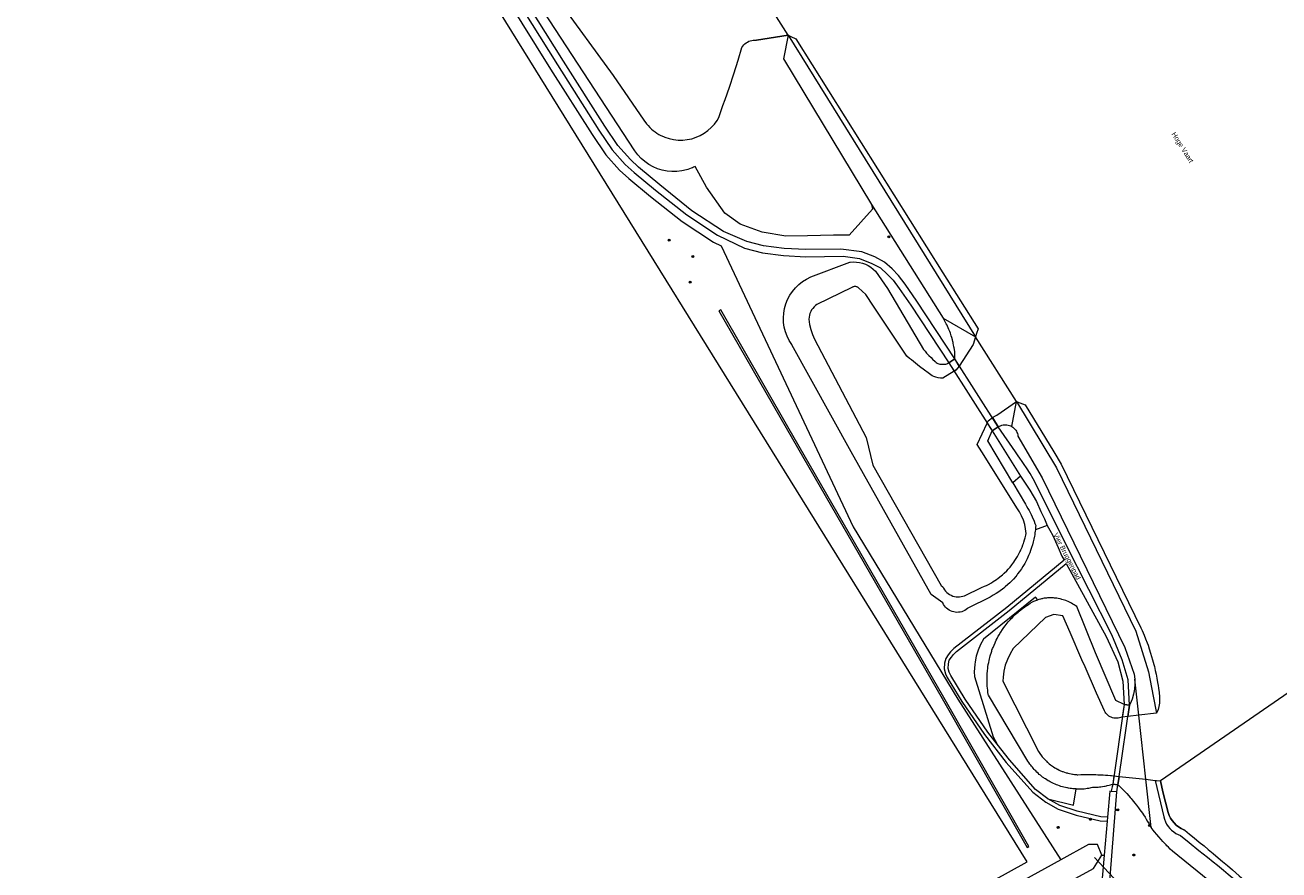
# Model space of a CAD drawing. Header units: metres. Extents: x 138165 to 154469, y 480134 to 494189.
# Tile 144 of 256: x 147769 to 148085, y 483895 to 484107. Entities that reach past the tile are written whole.
import ezdxf

# ---------------------------------------------------------------- set-up
doc = ezdxf.new("R2010")
doc.units = ezdxf.units.M
doc.header["$LTSCALE"] = 0.001
doc.header["$MEASUREMENT"] = 0
for name, color, linetype, lineweight in [('TOP-L-duiker', 7, 'Continuous', 0), ('TOP-L-topo objecten punt', 7, 'Continuous', 0), ('TOP-L-topo objecten vlak', 7, 'Continuous', 0), ('TOP-L-water beschoeiing', 7, 'Continuous', 0), ('TOP-T-topo huisnummering naamgeving', 7, 'Continuous', 0)]:
    doc.layers.add(name, color=color, linetype=linetype, lineweight=lineweight)
doc.styles.add('Style-INTL_ISO', font='INTL_ISO.shx')

# ---------------------------------------------------------------- blocks, each defined once
blk = doc.blocks.new('24')
at = {"layer": 'TOP-L-topo objecten punt', "color": 7, "linetype": 'Continuous', "lineweight": 0}
for radius in [0.025, 0.0182, 0.0115, 0.005]:
    blk.add_circle((0, 0), radius, dxfattribs=at)

msp = doc.modelspace()

# ---------------------------------------------------------------- linework, layer by layer
at = {"layer": 'TOP-L-duiker', "flags": 128}
msp.add_lwpolyline([(148047.94, 483887.53), (148038.17, 483897.88)], dxfattribs=at)
at = {"layer": 'TOP-L-topo objecten vlak', "flags": 128}
for points in [[(147768.91, 483759.38), (147778.92, 483763.36), (147875.03, 483815.95), (148021.22, 483896.85), (147845.03, 484180.58)], [(147961.03, 484104.84), (147951.06, 484120.62)], [(148002.98, 484023.38), (147993.45, 484037.94), (147990.48, 484042.2), (147988.83, 484044.39), (147987.21, 484046.06), (147985.28, 484047.75), (147982.86, 484049.09), (147979.55, 484050.34), (147974.3, 484051), (147965.53, 484050.89), (147960, 484051.2), (147954.87, 484051.88), (147950.64, 484052.92), (147944.74, 484055.49), (147936.81, 484060.65), (147928.76, 484067.21), (147923.4, 484071.64), (147921.31, 484073.54), (147918.17, 484077.11), (147914.89, 484081.95), (147904.44, 484098.34), (147893.56, 484115.81)], [(147890.35, 484113.79), (147901.24, 484096.32), (147911.72, 484079.87), (147915.17, 484074.79), (147918.6, 484070.88), (147920.91, 484068.77), (147926.36, 484064.26), (147934.39, 484058), (147942.27, 484052.78), (147944.14, 484051.87), (147977.4, 483981.1), (148003.77, 483937.79), (148029.69, 483897.36)], [(147892.04, 484114.85), (147902.93, 484097.39), (147913.39, 484080.97), (147916.76, 484076.01), (147920.03, 484072.28), (147922.23, 484070.28), (147927.62, 484065.82), (147935.56, 484059.62), (147943.26, 484054.52), (147950.08, 484051.22), (147954.54, 484050.12), (147959.83, 484049.42), (147965.47, 484049.1), (147974.86, 484049.26), (147979.04, 484048.7), (147982.14, 484047.43), (147984.25, 484046.28), (147985.98, 484044.76), (147987.46, 484043.22), (147989.03, 484041.14), (147991.97, 484036.94), (148001.47, 484022.42)], [(147903.16, 484113.66), (147917, 484094.75), (147924.74, 484083.46), (147925.41, 484082.53), (147925.77, 484082.11), (147926.18, 484081.67), (147926.62, 484081.25), (147927.03, 484080.91), (147927.53, 484080.52), (147927.96, 484080.23), (147928.49, 484079.9), (147928.95, 484079.65), (147929.64, 484079.33), (147930, 484079.18), (147931.09, 484078.83), (147932.21, 484078.58), (147933.36, 484078.46), (147934.5, 484078.46), (147935.65, 484078.58), (147936.77, 484078.81), (147937.86, 484079.17), (147938.91, 484079.63), (147939.91, 484080.2), (147940.84, 484080.88), (147941.69, 484081.64), (147942.46, 484082.49), (147943.14, 484083.42), (147943.56, 484084.12), (147944.63, 484087.14), (147945.16, 484088.67), (147946.23, 484091.82), (147947.33, 484095.16), (147948.43, 484098.61), (147949.4, 484101.77), (147949.61, 484102.1), (147949.86, 484102.4), (147950.14, 484102.68), (147950.44, 484102.92), (147950.77, 484103.14), (147951.11, 484103.32), (147951.48, 484103.46), (147951.86, 484103.56), (147952.24, 484103.62), (147952.63, 484103.64), (147953.02, 484103.62), (147953.11, 484103.61), (147961.03, 484104.84)], [(147982.05, 484062.21), (147982.26, 484061.07), (147976.43, 484054.54), (147972.43, 484054.54), (147965.94, 484054.36), (147960.43, 484054.29), (147954.48, 484055.31), (147948.96, 484057.27), (147945.11, 484060.03), (147940.47, 484066.63), (147937.66, 484071.85), (147937.19, 484071.62), (147936.94, 484071.51), (147936.63, 484071.37), (147936.23, 484071.22), (147935.79, 484071.07), (147935.46, 484070.97), (147934.26, 484070.7), (147933.03, 484070.55), (147931.79, 484070.54), (147930.56, 484070.65), (147929.35, 484070.89), (147928.17, 484071.25), (147927.04, 484071.74), (147925.96, 484072.34), (147924.95, 484073.05), (147924.02, 484073.86), (147923.18, 484074.77), (147922.44, 484075.76), (147899.46, 484110.91)], [(147961.03, 484104.84), (147959.86, 484098.92), (147959.89, 484098.88), (147982.05, 484062.21)], [(147961.03, 484104.84), (148008.2, 484028.95)], [(147961.03, 484104.84), (147961.7, 484104.53), (147963, 484103.95), (148000, 484045.09), (148008.86, 484030.99), (148008.48, 484029.81), (148008.2, 484028.95)], [(147982.05, 484062.21), (148000.11, 484033.61)], [(148023.29, 483980.37), (148023.25, 483980.04), (148023.19, 483979.59), (148023.12, 483979.1), (148023.07, 483978.81), (148022.91, 483977.99), (148022.76, 483977.36), (148022.57, 483976.64), (148022.34, 483975.9), (148022.1, 483975.19), (148021.87, 483974.58), (148021.58, 483973.88), (148021.22, 483973.1), (148020.96, 483972.6), (148020.6, 483971.93), (148020.12, 483971.12), (148019.78, 483970.58), (148019.31, 483969.9), (148018.82, 483969.26), (148018.58, 483968.96), (148018.33, 483968.65), (148017.76, 483968), (148017.34, 483967.55), (148017.03, 483967.23), (148016.84, 483967.04), (148016.36, 483966.59), (148015.68, 483966), (148015.32, 483965.7), (148015, 483965.45), (148013.87, 483964.63), (148013.42, 483964.34), (148012.69, 483963.89), (148011.93, 483963.46), (148006.24, 483960.62), (148006.17, 483960.56), (148005.85, 483960.31), (148005.5, 483960.09), (148005.13, 483959.91), (148004.74, 483959.77), (148004.35, 483959.67), (148003.94, 483959.62), (148003.53, 483959.6), (148003.12, 483959.63), (148002.72, 483959.7), (148002.33, 483959.82), (148001.95, 483959.97), (148001.58, 483960.16), (148001.24, 483960.39), (148000.93, 483960.66), (148000.65, 483960.95), (148000.4, 483961.28), (148000.18, 483961.62), (148000, 483961.99), (147997.05, 483964.13), (147976.9, 484000), (147961.99, 484026.95), (147961.93, 484027.04), (147961.3, 484028.05), (147960.77, 484029.11), (147960.36, 484030.23), (147960.07, 484031.38), (147959.9, 484032.56), (147959.85, 484033.74), (147959.93, 484034.93), (147960.13, 484036.1), (147960.45, 484037.24), (147960.89, 484038.34), (147961.45, 484039.4), (147962.11, 484040.38), (147962.87, 484041.3), (147963.72, 484042.13), (147964.65, 484042.86), (147965.65, 484043.49), (147966.72, 484044.02), (147976.59, 484047.72), (147976.68, 484047.73), (147977.46, 484047.79), (147978.23, 484047.77), (147979, 484047.67), (147979.76, 484047.49), (147980.49, 484047.23), (147981.19, 484046.89), (147981.86, 484046.48), (147982.47, 484046.01), (147983.04, 484045.47), (147986.07, 484041.15), (147995.13, 484025.72), (147995.51, 484025.3), (147995.91, 484024.87), (147996.49, 484024.27), (147997.02, 484023.73), (147997.41, 484023.33), (147998.02, 484022.74), (147998.1, 484022.66), (147998.3, 484022.5), (147998.52, 484022.36), (147998.75, 484022.24), (147998.99, 484022.15), (147999.23, 484022.09), (147999.49, 484022.05), (147999.74, 484022.03), (148000, 484022.05), (148000.19, 484022.04), (148000.46, 484022.06), (148000.74, 484022.1), (148001.01, 484022.17), (148001.24, 484022.28), (148001.47, 484022.42)], [(148002.82, 484020.29), (148000, 484018.56), (147999.41, 484018.57), (147998.83, 484018.63), (147998.26, 484018.76), (147997.7, 484018.95), (147997.3, 484019.12), (147996.29, 484019.86), (147995.4, 484020.54), (147994.13, 484021.52), (147993.14, 484022.29), (147992.1, 484023.12), (147991.61, 484023.52), (147990.92, 484024.08), (147982.49, 484036.65), (147980.62, 484039.56), (147978.78, 484041.25), (147978.66, 484041.34), (147978.54, 484041.42), (147978.4, 484041.49), (147978.26, 484041.54), (147978.11, 484041.58), (147977.96, 484041.6), (147977.81, 484041.6), (147977.66, 484041.59), (147977.51, 484041.56), (147977.36, 484041.52), (147977.22, 484041.46), (147977.09, 484041.39), (147968.25, 484037.08), (147967.9, 484036.81), (147967.55, 484036.48), (147967.23, 484036.11), (147966.95, 484035.71), (147966.72, 484035.29), (147966.54, 484034.84), (147966.4, 484034.38), (147966.31, 484033.9), (147966.27, 484033.42), (147966.27, 484033.39), (147966.43, 484032.08), (147966.72, 484030.79), (147967.14, 484029.53), (147967.69, 484028.33), (147980.65, 484003.58), (147982.33, 483996.64), (147999.56, 483966.35), (148000, 483966.05), (148000.19, 483965.66), (148000.42, 483965.29), (148000.69, 483964.94), (148000.99, 483964.62), (148001.32, 483964.34), (148001.68, 483964.1), (148002.07, 483963.89), (148002.47, 483963.72), (148002.89, 483963.6), (148003.32, 483963.52), (148003.76, 483963.49), (148004.2, 483963.5), (148004.63, 483963.56), (148005.05, 483963.66), (148005.43, 483963.8), (148009.71, 483965.84), (148010.5, 483966.18), (148010.95, 483966.39), (148011.46, 483966.65), (148012.21, 483967.07), (148012.64, 483967.33), (148013.11, 483967.63), (148013.48, 483967.89), (148013.91, 483968.2), (148014.65, 483968.79), (148015, 483969.08), (148015.44, 483969.48), (148016.06, 483970.09), (148016.43, 483970.48), (148016.9, 483971.02), (148017.33, 483971.54), (148017.61, 483971.9), (148017.84, 483972.22), (148018.13, 483972.64), (148018.44, 483973.12), (148018.6, 483973.38), (148018.79, 483973.69), (148019.05, 483974.16), (148019.38, 483974.8), (148019.53, 483975.12), (148019.65, 483975.38), (148019.93, 483976.04), (148020.14, 483976.57), (148020.27, 483976.93), (148020.39, 483977.3), (148020.55, 483977.84), (148020.7, 483978.4), (148020.77, 483978.67), (148020.85, 483979.02), (148020.94, 483979.47), (148020.84, 483980.61), (148020.62, 483981.74), (148020.28, 483982.84), (148019.83, 483983.9), (148019.27, 483984.9), (148018.78, 483985.62), (148009.79, 484000), (148008.62, 484001.87), (148011.16, 484007.25)], [(148021.62, 483900.69), (148000.22, 483938.19), (147960.95, 484006.27), (147944.05, 484035.74), (147943.62, 484035.5), (147960.52, 484006.02), (147999.78, 483937.94), (148021.18, 483900.45), (148021.62, 483900.69)], [(148002.98, 484023.38), (148003.03, 484024.29), (148002.98, 484025.22), (148002.84, 484026.14), (148002.79, 484026.44), (148002.7, 484026.93), (148002.62, 484027.3), (148002.58, 484027.49), (148002.52, 484027.74), (148002.4, 484028.21), (148002.23, 484028.79), (148002.11, 484029.2), (148001.99, 484029.55), (148001.89, 484029.84), (148001.72, 484030.29), (148001.52, 484030.79), (148001.35, 484031.21), (148001.15, 484031.63), (148001.05, 484031.86), (148000.85, 484032.26), (148000.68, 484032.59), (148000.4, 484033.09), (148000.2, 484033.45), (148000.11, 484033.61)], [(148000.11, 484033.61), (148008.2, 484028.95)], [(148008.2, 484028.95), (148007.62, 484027.04), (148004.14, 484021.57)], [(148018.54, 484012.66), (148008.2, 484028.95)], [(148001.47, 484022.42), (148012.42, 484005.27), (148013.95, 484006.27), (148002.98, 484023.38), (148001.47, 484022.42)], [(148001.47, 484022.42), (148002.98, 484023.38)], [(148001.47, 484022.42), (148002.82, 484020.29)], [(148004.14, 484021.57), (148003.32, 484020.6), (148002.82, 484020.29)], [(148004.14, 484021.57), (148002.98, 484023.38)], [(148012.45, 484008.61), (148013.22, 484009.05), (148013.62, 484009.24), (148018.54, 484012.66)], [(148017.38, 484006.37), (148018.54, 484012.66)], [(148018.54, 484012.66), (148028.61, 483996), (148048.55, 483954.83), (148051.77, 483944.66), (148052.95, 483938.49), (148053.82, 483934.27)], [(148018.54, 484012.66), (148019.35, 484012.35), (148020.74, 484011.82), (148027.94, 484000), (148029.82, 483996.91), (148049.86, 483955.72), (148050.16, 483955.06), (148050.68, 483953.83), (148051.05, 483952.93), (148051.43, 483951.92), (148051.65, 483951.31), (148051.95, 483950.46), (148052.3, 483949.35), (148052.56, 483948.5), (148052.81, 483947.63), (148053.12, 483946.48), (148053.24, 483945.99), (148053.47, 483945), (148053.67, 483944.09), (148053.87, 483943.05), (148054.05, 483941.99), (148054.18, 483941.16), (148054.28, 483940.51), (148054.42, 483939.42), (148054.53, 483938.33), (148054.57, 483937.53), (148054.52, 483936.73), (148054.39, 483935.93), (148054.18, 483935.16), (148053.89, 483934.41), (148053.82, 483934.27)], [(148011.16, 484007.25), (148011.42, 484007.82), (148012.45, 484008.61)], [(148012.45, 484008.61), (148013.95, 484006.27)], [(148011.16, 484007.25), (148012.42, 484005.27)], [(148017.58, 483992.23), (148011.31, 484002.78), (148012.42, 484005.27)], [(148013.95, 484006.27), (148012.42, 484005.27)], [(148012.42, 484005.27), (148019.53, 483993.92)], [(148013.95, 484006.27), (148014.23, 484006.44), (148014.53, 484006.59), (148014.84, 484006.7), (148015.16, 484006.78), (148015.48, 484006.82), (148015.82, 484006.83), (148016.14, 484006.8), (148016.47, 484006.74), (148016.78, 484006.65), (148017.09, 484006.53), (148017.38, 484006.37)], [(148046.95, 483936.24), (148046.63, 483942.61), (148045.15, 483947.67), (148042.53, 483953.98), (148030.99, 483976.79), (148029.42, 483979.88), (148022.74, 483993.24), (148021.95, 483994.53), (148021.04, 483995.95), (148020.48, 483996.81), (148019.97, 483997.57), (148019.39, 483998.43), (148018.98, 483999.02), (148018.29, 484000), (148013.95, 484006.27)], [(148017.38, 484006.37), (148017.65, 484006.18), (148017.9, 484005.97), (148018.13, 484005.73), (148018.33, 484005.47), (148018.51, 484005.19), (148018.65, 484004.89), (148018.76, 484004.58), (148018.84, 484004.26), (148018.88, 484003.94), (148024.96, 483993.49), (148045.8, 483950.8), (148048.18, 483944.04), (148048.34, 483942.78)], [(148175.02, 484000), (148054.79, 483917.19)], [(148019.53, 483993.92), (148017.58, 483992.23)], [(148019.53, 483993.92), (148021.9, 483990.34), (148023.54, 483987.47), (148024.62, 483984.96), (148025.62, 483983.17), (148026.27, 483981.45)], [(148017.58, 483992.23), (148020.81, 483986.8), (148021.09, 483986.34), (148021.42, 483985.76), (148021.7, 483985.23), (148022.04, 483984.59), (148022.21, 483984.22), (148022.47, 483983.67), (148022.96, 483982.54), (148023.16, 483982.01), (148023.24, 483981.81), (148023.37, 483981.45), (148023.35, 483981.08), (148023.32, 483980.73), (148023.29, 483980.37)], [(148026.27, 483981.45), (148026.91, 483980.31), (148027.7, 483978.94), (148028.99, 483975.93), (148029.98, 483973.71), (148030.51, 483972.75), (148016.09, 483960.86), (148002.75, 483950.53), (148001.95, 483949.69), (148001.32, 483948.91), (148000.7, 483947.98), (148000.38, 483946.78), (148000.34, 483945.36), (148000.62, 483944.17), (148001.11, 483943.23), (148004.73, 483937.21), (148010.5, 483928.9), (148015.97, 483921.81), (148022.61, 483914.32), (148025.9, 483911.81), (148029.05, 483910.08), (148033.56, 483908.6), (148039.61, 483907.12), (148041.36, 483907.06)], [(148026.27, 483981.45), (148023.29, 483980.37)], [(148013.67, 483926.43), (148011.31, 483929.49), (148005.57, 483937.76), (148001.98, 483943.72), (148001.56, 483944.53), (148001.35, 483945.46), (148001.38, 483946.64), (148001.62, 483947.56), (148002.13, 483948.32), (148002.7, 483949.03), (148003.42, 483949.78), (148016.71, 483960.08), (148031, 483971.86), (148041.13, 483953.53), (148044.08, 483947.17), (148045.31, 483942.3), (148045.61, 483936.4)], [(148023.87, 483962.77), (148023.31, 483963.47), (148010.2, 483952.82), (148009.46, 483951.48), (148008.86, 483950.08), (148008.4, 483948.62), (148008.11, 483947.13), (148008.02, 483946.45), (148007.9, 483944.65), (148007.93, 483943.45), (148012.68, 483928.27), (148013.67, 483926.43)], [(148033.53, 483915.19), (148033.35, 483915.18), (148033, 483915.2), (148032.76, 483915.22), (148032.41, 483915.26), (148032.01, 483915.31), (148031.61, 483915.37), (148031.36, 483915.42), (148031.18, 483915.45), (148030.85, 483915.52), (148030.46, 483915.62), (148030.08, 483915.72), (148029.72, 483915.82), (148029.32, 483915.95), (148028.92, 483916.09), (148028.58, 483916.22), (148028.41, 483916.29), (148028.24, 483916.36), (148027.86, 483916.53), (148027.52, 483916.69), (148027.15, 483916.88), (148026.99, 483916.97), (148026.77, 483917.09), (148026.5, 483917.24), (148026.14, 483917.46), (148025.8, 483917.68), (148025.6, 483917.81), (148025.44, 483917.92), (148025.12, 483918.16), (148024.73, 483918.46), (148024.54, 483918.62), (148024.28, 483918.84), (148023.98, 483919.1), (148023.64, 483919.42), (148023.38, 483919.68), (148023.15, 483919.92), (148023.02, 483920.07), (148022.73, 483920.39), (148022.56, 483920.62), (148022.46, 483920.72), (148022.34, 483920.87), (148022.15, 483921.11), (148021.91, 483921.43), (148021.67, 483921.78), (148021.43, 483922.15), (148011.45, 483938.79), (148011.43, 483938.93), (148011.34, 483939.51), (148011.28, 483939.91), (148011.2, 483940.65), (148011.18, 483940.91), (148011.16, 483941.26), (148011.13, 483941.77), (148011.11, 483942.56), (148011.11, 483943.09), (148011.13, 483943.6), (148011.14, 483943.78), (148011.18, 483944.12), (148011.22, 483944.86), (148011.29, 483945.53), (148011.32, 483945.7), (148011.35, 483945.93), (148011.44, 483946.51), (148011.54, 483947.02), (148011.64, 483947.5), (148011.72, 483947.87), (148011.81, 483948.23), (148011.94, 483948.7), (148012.02, 483948.88), (148012.12, 483949.31), (148012.29, 483949.84), (148012.36, 483950.05), (148012.51, 483950.47), (148012.62, 483950.76), (148012.87, 483951.38), (148013.13, 483951.97), (148013.25, 483952.22), (148013.44, 483952.62), (148013.65, 483953.03), (148013.96, 483953.6), (148014.23, 483954.07), (148014.36, 483954.28), (148014.59, 483954.66), (148014.98, 483955.25), (148015.36, 483955.8), (148015.66, 483956.2), (148015.95, 483956.57), (148016.17, 483956.85), (148016.44, 483957.18), (148016.78, 483957.56), (148016.99, 483957.79), (148017.23, 483958.06), (148017.5, 483958.33), (148017.86, 483958.69), (148018.21, 483959.03), (148018.59, 483959.38), (148018.92, 483959.66), (148019.22, 483959.92), (148019.59, 483960.22), (148020.06, 483960.58), (148020.31, 483960.77), (148020.63, 483960.99), (148021.1, 483961.32), (148021.58, 483961.62), (148021.99, 483961.88), (148022.6, 483962.23), (148022.89, 483962.39), (148023.12, 483962.51), (148023.87, 483962.77)], [(148045.61, 483936.4), (148043.55, 483937.43), (148038.43, 483949.38), (148033.69, 483961.05), (148033.27, 483961.35), (148033.02, 483961.52), (148032.74, 483961.69), (148032.37, 483961.9), (148032.08, 483962.06), (148031.73, 483962.23), (148031.53, 483962.32), (148031.13, 483962.49), (148030.96, 483962.55), (148030.66, 483962.66), (148030.32, 483962.77), (148029.99, 483962.87), (148029.82, 483962.91), (148029.56, 483962.97), (148029.03, 483963.08), (148028.72, 483963.14), (148028.43, 483963.17), (148028.1, 483963.21), (148027.83, 483963.23), (148027.56, 483963.25), (148027.28, 483963.25), (148026.96, 483963.26), (148026.77, 483963.25), (148026.37, 483963.23), (148026.13, 483963.21), (148025.76, 483963.17), (148025.54, 483963.15), (148025.2, 483963.09), (148025, 483963.05), (148024.83, 483963.02), (148024.57, 483962.96), (148024.18, 483962.86), (148023.87, 483962.77)], [(148045.16, 483933.21), (148044.77, 483933.16), (148044.44, 483933.06), (148044.1, 483932.99), (148043.75, 483932.96), (148043.41, 483932.97), (148043.06, 483933.01), (148042.73, 483933.09), (148042.4, 483933.2), (148042.08, 483933.34), (148041.79, 483933.52), (148041.51, 483933.73), (148041.26, 483933.97), (148041.03, 483934.23), (148040.83, 483934.51), (148040.65, 483934.83), (148038.7, 483939.29), (148035.8, 483945.89), (148035.02, 483947.69), (148032.04, 483954.51), (148030.2, 483958.74), (148027.92, 483959.04), (148025.84, 483958.35), (148017.71, 483950.5), (148016.9, 483949.18), (148016.23, 483947.78), (148015.71, 483946.31), (148015.34, 483944.8), (148015.14, 483943.26), (148015.09, 483942.26), (148024.07, 483924.59), (148024.23, 483924.34), (148024.41, 483924.06), (148024.56, 483923.85), (148024.66, 483923.71), (148024.8, 483923.53), (148025.02, 483923.26), (148025.23, 483923), (148025.41, 483922.8), (148025.64, 483922.55), (148025.8, 483922.39), (148026.07, 483922.12), (148026.26, 483921.94), (148026.45, 483921.78), (148026.58, 483921.66), (148026.8, 483921.48), (148027.11, 483921.24), (148027.37, 483921.04), (148027.6, 483920.88), (148027.83, 483920.73), (148028.18, 483920.51), (148028.41, 483920.37), (148028.7, 483920.21), (148028.79, 483920.17), (148028.92, 483920.1), (148029.27, 483919.92), (148029.62, 483919.76), (148029.87, 483919.66), (148030.05, 483919.58), (148030.2, 483919.53), (148030.65, 483919.36), (148031.08, 483919.23), (148031.27, 483919.18), (148031.5, 483919.11), (148031.91, 483919.02), (148032.34, 483918.93), (148032.61, 483918.89), (148032.83, 483918.85), (148033.11, 483918.82), (148033.36, 483918.79), (148033.62, 483918.77), (148033.8, 483918.75), (148033.97, 483918.74), (148034.72, 483918.77), (148035.33, 483918.79), (148036.05, 483918.8), (148037.16, 483918.8), (148037.66, 483918.79), (148038.06, 483918.78), (148038.55, 483918.77), (148039, 483918.75), (148039.54, 483918.73), (148039.96, 483918.71), (148040.37, 483918.68), (148040.94, 483918.65), (148041.54, 483918.6), (148042.17, 483918.55), (148042.46, 483918.52), (148042.9, 483918.47), (148043.07, 483918.46)], [(148048.34, 483942.78), (148048.36, 483941.51), (148048.25, 483940.25), (148048.01, 483939), (148047.64, 483937.79), (148047.14, 483936.62), (148046.95, 483936.24)], [(148049.32, 483933.72), (148048.34, 483942.78)], [(148042.78, 483916.38), (148044.08, 483916.21), (148044.38, 483918.32), (148046.95, 483936.24), (148045.61, 483936.4), (148042.78, 483916.38)], [(148045.61, 483936.4), (148045.16, 483933.21)], [(148045.61, 483936.4), (148046.95, 483936.24)], [(148046.95, 483936.24), (148046.54, 483933.38)], [(148046.54, 483933.38), (148045.16, 483933.21)], [(148049.32, 483933.72), (148046.54, 483933.38)], [(148053.82, 483934.27), (148049.32, 483933.72)], [(148051.08, 483917.59), (148049.32, 483933.72)], [(148026.45, 483912.65), (148023.3, 483915.05), (148016.74, 483922.45), (148013.67, 483926.43)], [(148043.07, 483918.46), (148042.78, 483916.38)], [(148043.07, 483918.46), (148044.38, 483918.32)], [(148044.38, 483918.32), (148044.08, 483916.21)], [(148044.38, 483918.32), (148051.08, 483917.59)], [(148052.4, 483905.48), (148051.08, 483917.59)], [(148051.08, 483917.59), (148053.43, 483917.33)], [(148053.43, 483917.33), (148055.6, 483908.17), (148055.78, 483907.52), (148056.02, 483906.9), (148056.33, 483906.3), (148056.69, 483905.74), (148057.12, 483905.22), (148057.59, 483904.75), (148058.12, 483904.33), (148058.68, 483903.97), (148059.28, 483903.67), (148059.82, 483903.46), (148062.05, 483901.67), (148064.48, 483899.71), (148066.59, 483898), (148068.03, 483896.83), (148069.12, 483895.94), (148070.66, 483894.69), (148071.84, 483893.72), (148073.79, 483892.11), (148077.99, 483888.24), (148078.85, 483885.39), (148080.36, 483879.98)], [(148053.43, 483917.33), (148053.78, 483917.29), (148054.79, 483917.19)], [(148054.79, 483917.19), (148055.34, 483914.47), (148056.7, 483909.21), (148056.98, 483908.5), (148057.32, 483907.83), (148057.74, 483907.2), (148058.22, 483906.61), (148058.76, 483906.07), (148059.35, 483905.6), (148059.99, 483905.19), (148060.67, 483904.85), (148060.9, 483904.75), (148062.11, 483903.78), (148063.3, 483902.82), (148064.56, 483901.81), (148065.76, 483900.82), (148066.8, 483899.96), (148068.08, 483898.9), (148069.33, 483897.84), (148070.42, 483896.92), (148071.65, 483895.87), (148072.9, 483894.78)], [(148026.45, 483912.65), (148032.9, 483911.12), (148033.53, 483915.19)], [(148033.53, 483915.19), (148033.91, 483915.16), (148034.14, 483915.16), (148034.35, 483915.16), (148034.75, 483915.17), (148035.2, 483915.2), (148035.57, 483915.23), (148036, 483915.28), (148036.32, 483915.32), (148036.76, 483915.39), (148037.1, 483915.46), (148037.34, 483915.51), (148037.7, 483915.59), (148038.13, 483915.59), (148038.48, 483915.61), (148038.77, 483915.62), (148039.08, 483915.65), (148039.44, 483915.68), (148039.76, 483915.72), (148040.22, 483915.78), (148040.66, 483915.85), (148040.88, 483915.9), (148041.16, 483915.95), (148041.4, 483916), (148041.9, 483916.13), (148042.24, 483916.22), (148042.42, 483916.27), (148042.78, 483916.38)], [(148042.39, 483914.55), (148042.02, 483914.58), (148041.45, 483908.06)], [(148041.76, 483888.64), (148043.79, 483914.44)], [(148042.78, 483916.38), (148042.67, 483915.95), (148042.61, 483915.68), (148042.54, 483915.33), (148042.47, 483915.01), (148042.39, 483914.55)], [(148043.79, 483914.44), (148042.39, 483914.55)], [(148044.08, 483916.21), (148042.78, 483916.38)], [(148043.79, 483914.44), (148044.08, 483916.21)], [(148044.08, 483916.21), (148044.39, 483915.92), (148044.81, 483915.51), (148045.37, 483914.96), (148045.75, 483914.57), (148046.29, 483913.99), (148046.79, 483913.45), (148047.17, 483913.02), (148047.37, 483912.78), (148047.65, 483912.44), (148048, 483912.02), (148048.33, 483911.62), (148048.71, 483911.12), (148049.28, 483910.38), (148049.61, 483909.92), (148049.9, 483909.51), (148050.22, 483909.06), (148050.5, 483908.64), (148050.89, 483908.03), (148051.18, 483907.57), (148051.55, 483906.96), (148051.9, 483906.37), (148052.25, 483905.75), (148052.4, 483905.48)], [(148041.45, 483908.06), (148039.75, 483908.12), (148033.83, 483909.56), (148029.45, 483911), (148026.45, 483912.65)], [(148041.45, 483908.06), (148041.36, 483907.06)], [(148041.36, 483907.06), (148040.61, 483898.47)], [(148078.06, 483883.06), (148077.92, 483883.22), (148077.76, 483883.37), (148077.58, 483883.5), (148077.39, 483883.61), (148057.78, 483899.49), (148057.23, 483900.03), (148056.77, 483900.49), (148056.41, 483900.86), (148056.18, 483901.09), (148055.85, 483901.44), (148055.37, 483901.96), (148054.92, 483902.45), (148054.34, 483903.11), (148053.86, 483903.68), (148053.32, 483904.33), (148052.96, 483904.76), (148052.68, 483905.12), (148052.4, 483905.48)], [(148040.06, 483898.52), (148038.94, 483901.22), (148036.68, 483901.22), (148029.69, 483897.36)], [(147777.75, 483753.3), (148000, 483874.42), (148037.94, 483895.18), (148040.06, 483898.52)], [(148040.61, 483898.47), (148039.93, 483890.71)], [(148040.06, 483898.52), (148040.61, 483898.47)], [(148029.69, 483897.36), (148000, 483880.96), (147775.28, 483757.65)]]:
    msp.add_lwpolyline(points, dxfattribs=at)
at = {"layer": 'TOP-L-water beschoeiing', "flags": 128}
for points in [[(147961.03, 484104.84), (147953.11, 484103.61)], [(147961.03, 484104.84), (147961.7, 484104.53)], [(147961.7, 484104.53), (147963, 484103.95), (148000, 484045.09)], [(148000, 484045.09), (148008.86, 484030.99), (148008.48, 484029.81)], [(148008.2, 484028.95), (148007.62, 484027.04)], [(148008.48, 484029.81), (148008.2, 484028.95)], [(148007.62, 484027.04), (148004.14, 484021.57)], [(148004.14, 484021.57), (148003.32, 484020.6)], [(148002.82, 484020.29), (148000, 484018.56)], [(148002.82, 484020.29), (148003.32, 484020.6)], [(148013.62, 484009.24), (148018.54, 484012.66)], [(148018.54, 484012.66), (148019.35, 484012.35)], [(148019.35, 484012.35), (148020.74, 484011.82), (148027.94, 484000)], [(148027.94, 484000), (148029.82, 483996.91), (148049.86, 483955.72)], [(148049.86, 483955.72), (148050.16, 483955.06), (148050.68, 483953.83), (148051.05, 483952.93), (148051.43, 483951.92), (148051.65, 483951.31), (148051.95, 483950.46), (148052.3, 483949.35), (148052.56, 483948.5), (148052.81, 483947.63), (148053.12, 483946.48), (148053.24, 483945.99), (148053.47, 483945), (148053.67, 483944.09), (148053.87, 483943.05), (148054.05, 483941.99), (148054.18, 483941.16), (148054.28, 483940.51), (148054.42, 483939.42), (148054.53, 483938.33)], [(148054.53, 483938.33), (148054.57, 483937.53), (148054.52, 483936.73), (148054.39, 483935.93), (148054.18, 483935.16), (148053.89, 483934.41), (148053.82, 483934.27)], [(148045.16, 483933.21), (148044.77, 483933.16)], [(148046.54, 483933.38), (148045.16, 483933.21)], [(148053.82, 483934.27), (148049.32, 483933.72), (148046.54, 483933.38)], [(148044.38, 483918.32), (148051.08, 483917.59), (148053.43, 483917.33)], [(148053.43, 483917.33), (148053.78, 483917.29)], [(148053.78, 483917.29), (148054.79, 483917.19)], [(148056.7, 483909.21), (148055.34, 483914.47), (148054.79, 483917.19)], [(148060.9, 483904.75), (148060.67, 483904.85), (148059.99, 483905.19), (148059.35, 483905.6), (148058.76, 483906.07), (148058.22, 483906.61), (148057.74, 483907.2), (148057.32, 483907.83), (148056.98, 483908.5), (148056.7, 483909.21)], [(148060.9, 483904.75), (148062.11, 483903.78), (148063.3, 483902.82), (148064.56, 483901.81), (148065.76, 483900.82), (148066.8, 483899.96), (148068.08, 483898.9), (148069.33, 483897.84), (148070.42, 483896.92), (148071.65, 483895.87), (148072.9, 483894.78), (148073.76, 483894.03), (148074.62, 483893.28), (148075.75, 483892.28), (148077.13, 483891.05), (148078.21, 483890.08), (148079.18, 483889.2), (148079.98, 483888.47), (148081.79, 483886.8)]]:
    msp.add_lwpolyline(points, dxfattribs=at)

# ---------------------------------------------------------------- block references
at = {"layer": 'TOP-L-topo objecten punt', "xscale": 10, "yscale": 10, "zscale": 10}
for p in [(147931.1, 484053.3), (147986.42, 484054.14), (147937.03, 484049.16), (147936.37, 484042.73), (148037.14, 483907.52), (148044.01, 483909.89), (148029.04, 483905.5), (148052, 483905.99), (148048.08, 483898.54)]:
    msp.add_blockref('24', p, dxfattribs=at)

# ---------------------------------------------------------------- texts
at = {"layer": 'TOP-T-topo huisnummering naamgeving', "style": 'Style-INTL_ISO'}
for s, rotation, p in [('Hoge Vaart', 302.1, (148057.51, 484079.99)), ('Vier Bruggenpad', 297.3, (148027.76, 483979.19))]:
    msp.add_text(s, height=1.25, rotation=rotation, dxfattribs=at).set_placement(p)

doc.saveas('drawing.dxf')
